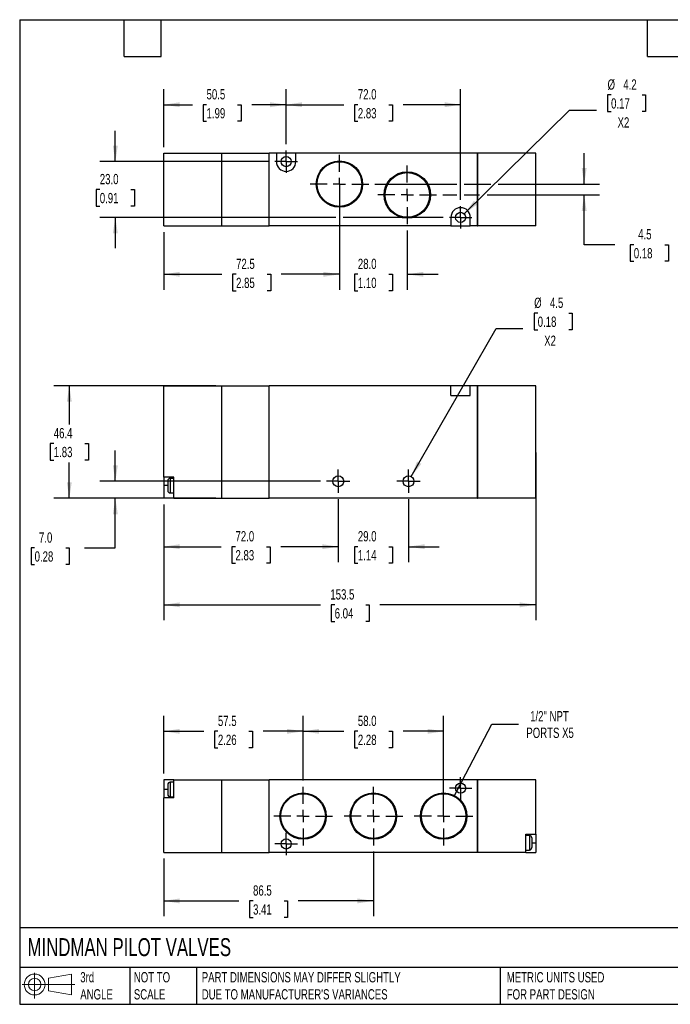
# Model space of a CAD drawing. Header units: millimetres. Extents: x 13 to 546, y 13 to 419.
# Tile 1 of 2: x 13 to 281, y 13 to 419. Entities that reach past the tile are written whole.
import ezdxf

# ---------------------------------------------------------------- set-up
doc = ezdxf.new("R2010")
doc.units = ezdxf.units.MM
doc.header["$LTSCALE"] = 2
doc.linetypes.add('SLD-Center', pattern=[19.05, 15.24, -1.27, 1.27, -1.27])
doc.linetypes.add('SLD-Solid', pattern=[0])
doc.layers.add('CENTER', color=40, linetype='SLD-Center')
doc.layers.add('SLD-DEFPOINTS', color=7, linetype='Continuous')
doc.layers.add('DIMENSIONS', color=140, linetype='SLD-Solid', lineweight=25)
doc.layers.add('TEXT', color=140, linetype='SLD-Solid', lineweight=25)
doc.styles.add('SLDTEXTSTYLE0', font='TXT', dxfattribs={"width": 0.7})
doc.dimstyles.new('SLDDIMSTYLE0', dxfattribs={"dimtxt": 4.316016, "dimasz": 6.604, "dimexe": 0, "dimexo": 0.0625, "dimgap": 1.079004, "dimtad": 0, "dimtih": 1, "dimtoh": 1, "dimdec": 1, "dimrnd": 1e-09, "dimzin": 4, "dimdsep": 46, "dimtxsty": 'SLDTEXTSTYLE0', "dimsah": 1, "dimcen": 0.09, "dimadec": 0, "dimazin": 1, "dimtfac": 1, "dimtdec": 1, "dimtmove": 0, "dimatfit": 0, "dimfxl": 0, "dimfrac": 2, "dimtolj": 1, "dimtzin": 12, "dimarcsym": 0})
doc.dimstyles.new('SLDDIMSTYLE1', dxfattribs={"dimtxt": 4.316016, "dimasz": 6.604, "dimexe": 0, "dimexo": 0.0625, "dimgap": 1.079004, "dimtad": 0, "dimtih": 1, "dimtoh": 1, "dimdec": 1, "dimrnd": 1e-09, "dimzin": 12, "dimdsep": 46, "dimtxsty": 'SLDTEXTSTYLE0', "dimsah": 1, "dimcen": 0.09, "dimadec": 0, "dimazin": 3, "dimtfac": 1, "dimtdec": 1, "dimtofl": 0, "dimtmove": 0, "dimatfit": 3, "dimfxl": 0, "dimfrac": 2, "dimtolj": 1, "dimtzin": 12, "dimarcsym": 0})
doc.dimstyles.new('SLDDIMSTYLE2', dxfattribs={"dimtxt": 4.316016, "dimasz": 6.604, "dimexe": 0, "dimexo": 0.0625, "dimgap": 1.079004, "dimtad": 0, "dimtih": 1, "dimtoh": 1, "dimdec": 1, "dimrnd": 1e-09, "dimzin": 4, "dimdsep": 46, "dimtxsty": 'SLDTEXTSTYLE0', "dimsah": 1, "dimcen": 0.09, "dimadec": 0, "dimazin": 1, "dimtfac": 1, "dimtdec": 1, "dimtofl": 0, "dimtmove": 0, "dimatfit": 3, "dimfxl": 0, "dimfrac": 2, "dimtolj": 1, "dimtzin": 12, "dimarcsym": 0})
doc.dimstyles.new('SLDDIMSTYLE3', dxfattribs={"dimtxt": 4.316016, "dimasz": 6.604, "dimexe": 0, "dimexo": 0.0625, "dimgap": 1.079004, "dimtad": 0, "dimtih": 1, "dimtoh": 1, "dimdec": 1, "dimrnd": 1e-09, "dimzin": 12, "dimdsep": 46, "dimtxsty": 'SLDTEXTSTYLE0', "dimsah": 1, "dimcen": 0, "dimadec": 0, "dimazin": 3, "dimtfac": 1, "dimtdec": 1, "dimtofl": 0, "dimtmove": 0, "dimatfit": 3, "dimfxl": 0, "dimfrac": 2, "dimtolj": 1, "dimtzin": 12, "dimarcsym": 0})
doc.dimstyles.new('SLDDIMSTYLE4', dxfattribs={"dimtxt": 4.316016, "dimasz": 6.604, "dimexe": 0, "dimexo": 0.0625, "dimgap": 1.079004, "dimtad": 0, "dimtih": 1, "dimtoh": 1, "dimdec": 1, "dimrnd": 1e-09, "dimzin": 12, "dimdsep": 46, "dimtxsty": 'SLDTEXTSTYLE0', "dimsah": 1, "dimcen": 0, "dimadec": 0, "dimazin": 3, "dimtfac": 1, "dimtdec": 1, "dimtofl": 0, "dimtmove": 0, "dimatfit": 3, "dimfxl": 0, "dimfrac": 2, "dimtolj": 1, "dimtzin": 12, "dimarcsym": 0})
doc.dimstyles.new('SLDDIMSTYLE5', dxfattribs={"dimtxt": 4.316016, "dimasz": 6.604, "dimexe": 0, "dimexo": 0.0625, "dimgap": 1.079004, "dimtad": 0, "dimtih": 1, "dimtoh": 1, "dimdec": 1, "dimrnd": 1e-09, "dimzin": 12, "dimdsep": 46, "dimtxsty": 'SLDTEXTSTYLE0', "dimsah": 1, "dimcen": 0.09, "dimadec": 0, "dimazin": 3, "dimtfac": 1, "dimtdec": 1, "dimtmove": 0, "dimatfit": 0, "dimfxl": 0, "dimfrac": 2, "dimtolj": 1, "dimtzin": 12, "dimarcsym": 0})

# ---------------------------------------------------------------- blocks, each defined once
blk = doc.blocks.new('Block11')
at = {"color": 7, "linetype": 'SLD-Solid', "lineweight": 18}
for p, q in [((5.18, 10.62), (5.18, 0)), ((10.96, 8.33), (20.35, 10.06)), ((10.96, 3.19), (10.96, 8.33)), ((20.35, 10.06), (20.35, 1.46)), ((0, 5.76), (21.75, 5.76)), ((10.96, 3.19), (20.35, 1.46))]:
    blk.add_line(p, q, dxfattribs=at)
for radius in [4.3, 2.57]:
    blk.add_circle((5.18, 5.76), radius, dxfattribs=at)
blk = doc.blocks.new('Block12')
at = {"layer": 'SLD-DEFPOINTS'}
blk.add_blockref('Block11', (0, 0), dxfattribs=at)
blk = doc.blocks.new('_D')
at = {"layer": 'DIMENSIONS'}
for p, q in [((52.17, 228.59), (52.17, 241.29)), ((136.84, 228.59), (45.82, 228.59)), ((93.63, 221.59), (45.82, 221.59)), ((52.17, 201.06), (52.17, 221.59)), ((18.86, 201.06), (17.41, 201.06)), ((17.41, 201.06), (17.41, 194.2)), ((31.69, 201.06), (33.14, 201.06)), ((33.14, 201.06), (33.14, 194.2)), ((39.47, 201.06), (52.17, 201.06)), ((17.41, 194.2), (18.86, 194.2)), ((33.14, 194.2), (31.69, 194.2))]:
    blk.add_line(p, q, dxfattribs=at)
for points in [[(52.17, 228.59), (53.19, 235.19), (51.15, 235.19)], [(52.17, 221.59), (51.15, 214.98), (53.19, 214.98)]]:
    blk.add_solid(points, dxfattribs=at)
at = {"layer": 'DIMENSIONS', "char_height": 4.233, "attachment_point": 1, "style": 'SLDTEXTSTYLE0'}
for s, insert in [('7.0', (20.66, 207.48)), ('0.28', (18.86, 199.66))]:
    blk.add_mtext(s, dxfattribs=dict(at, insert=insert))
blk = doc.blocks.new('_D_1')
at = {"layer": 'DIMENSIONS'}
for p, q in [((93.63, 267.99), (26.83, 267.99)), ((33.18, 267.99), (33.18, 252)), ((26.76, 244.17), (25.31, 244.17)), ((25.31, 244.17), (25.31, 237.31)), ((39.59, 244.17), (41.04, 244.17)), ((41.04, 244.17), (41.04, 237.31)), ((25.31, 237.31), (26.76, 237.31)), ((33.18, 221.59), (33.18, 236.34)), ((41.04, 237.31), (39.59, 237.31)), ((93.63, 221.59), (26.83, 221.59))]:
    blk.add_line(p, q, dxfattribs=at)
for points in [[(33.18, 267.99), (32.16, 261.38), (34.19, 261.38)], [(33.18, 221.59), (34.19, 228.19), (32.16, 228.19)]]:
    blk.add_solid(points, dxfattribs=at)
at = {"layer": 'DIMENSIONS', "char_height": 4.233, "attachment_point": 1, "style": 'SLDTEXTSTYLE0'}
for s, insert in [('46.4', (26.76, 250.59)), ('1.83', (26.76, 242.77))]:
    blk.add_mtext(s, dxfattribs=dict(at, insert=insert))
blk = doc.blocks.new('_D_2')
at = {"layer": 'DIMENSIONS'}
for p, q in [((144.17, 221.26), (144.17, 195.24)), ((72.17, 219.05), (72.17, 195.24)), ((72.17, 201.59), (95.91, 201.59)), ((101.76, 201.59), (100.31, 201.59)), ((100.31, 201.59), (100.31, 194.73)), ((114.58, 201.59), (116.03, 201.59)), ((116.03, 201.59), (116.03, 194.73)), ((144.17, 201.59), (120.43, 201.59)), ((100.31, 194.73), (101.76, 194.73)), ((116.03, 194.73), (114.58, 194.73))]:
    blk.add_line(p, q, dxfattribs=at)
for points in [[(72.17, 201.59), (78.77, 200.57), (78.77, 202.6)], [(144.17, 201.59), (137.57, 202.6), (137.57, 200.57)]]:
    blk.add_solid(points, dxfattribs=at)
at = {"layer": 'DIMENSIONS', "char_height": 4.233, "attachment_point": 1, "style": 'SLDTEXTSTYLE0'}
for s, insert in [('72.0', (101.76, 208.01)), ('2.83', (101.76, 200.18))]:
    blk.add_mtext(s, dxfattribs=dict(at, insert=insert))
blk = doc.blocks.new('_D_3')
at = {"layer": 'DIMENSIONS'}
for p, q in [((144.17, 221.26), (144.17, 195.24)), ((173.17, 221.26), (173.17, 195.24)), ((144.17, 201.59), (131.47, 201.59)), ((152.26, 201.59), (150.81, 201.59)), ((150.81, 201.59), (150.81, 194.73)), ((165.08, 201.59), (166.53, 201.59)), ((166.53, 201.59), (166.53, 194.73)), ((173.17, 201.59), (185.87, 201.59)), ((150.81, 194.73), (152.26, 194.73)), ((166.53, 194.73), (165.08, 194.73))]:
    blk.add_line(p, q, dxfattribs=at)
for points in [[(144.17, 201.59), (137.57, 202.6), (137.57, 200.57)], [(173.17, 201.59), (179.77, 200.57), (179.77, 202.6)]]:
    blk.add_solid(points, dxfattribs=at)
at = {"layer": 'DIMENSIONS', "char_height": 4.233, "attachment_point": 1, "style": 'SLDTEXTSTYLE0'}
for s, insert in [('29.0', (152.26, 208.01)), ('1.14', (152.26, 200.18))]:
    blk.add_mtext(s, dxfattribs=dict(at, insert=insert))
blk = doc.blocks.new('_D_4')
at = {"layer": 'DIMENSIONS'}
for p, q in [((226.49, 297.95), (225.04, 297.95)), ((225.04, 297.95), (225.04, 291.09)), ((239.31, 297.95), (240.76, 297.95)), ((240.76, 297.95), (240.76, 291.09)), ((174.29, 230.54), (209.3, 291.68)), ((209.3, 291.68), (220.41, 291.68)), ((225.04, 291.09), (226.49, 291.09)), ((240.76, 291.09), (239.31, 291.09))]:
    blk.add_line(p, q, dxfattribs=at)
blk.add_solid([(174.29, 230.54), (178.45, 235.77), (176.69, 236.77)], dxfattribs=at)
at = {"layer": 'DIMENSIONS', "char_height": 4.233, "attachment_point": 1, "style": 'SLDTEXTSTYLE0'}
for s, insert in [('%%c', (225.02, 304.37)), ('4.5', (231.54, 304.37)), ('0.18', (226.49, 296.55)), ('X2', (229.17, 288.72))]:
    blk.add_mtext(s, dxfattribs=dict(at, insert=insert))
blk = doc.blocks.new('_D_5')
at = {"layer": 'DIMENSIONS'}
for p, q in [((225.67, 240.45), (225.67, 171.24)), ((72.17, 219.05), (72.17, 171.24)), ((72.17, 177.59), (136.85, 177.59)), ((142.7, 177.59), (141.25, 177.59)), ((141.25, 177.59), (141.25, 170.73)), ((155.53, 177.59), (156.98, 177.59)), ((156.98, 177.59), (156.98, 170.73)), ((225.67, 177.59), (161.38, 177.59)), ((141.25, 170.73), (142.7, 170.73)), ((156.98, 170.73), (155.53, 170.73))]:
    blk.add_line(p, q, dxfattribs=at)
for points in [[(72.17, 177.59), (78.77, 176.57), (78.77, 178.6)], [(225.67, 177.59), (219.07, 178.6), (219.07, 176.57)]]:
    blk.add_solid(points, dxfattribs=at)
at = {"layer": 'DIMENSIONS', "char_height": 4.233, "attachment_point": 1, "style": 'SLDTEXTSTYLE0'}
for s, insert in [('153.5', (140.91, 184.01)), ('6.04', (142.7, 176.18))]:
    blk.add_mtext(s, dxfattribs=dict(at, insert=insert))
blk = doc.blocks.new('SW_CENTERMARKSYMBOL_0')
at = {"layer": 'CENTER', "color": 0}
for p, q in [((0, 2.54), (0, 4.79)), ((-2.54, 0), (-4.79, 0)), ((0, 0), (-2.54, 0)), ((0, 0), (0, 2.54)), ((0, 0), (0, -2.54)), ((0, 0), (2.54, 0)), ((2.54, 0), (4.79, 0)), ((0, -2.54), (0, -4.79))]:
    blk.add_line(p, q, dxfattribs=at)
blk = doc.blocks.new('SW_CENTERMARKSYMBOL_1')
at = {"layer": 'CENTER', "color": 0}
for p, q in [((0, 2.54), (0, 4.79)), ((-2.54, 0), (-4.79, 0)), ((0, 0), (-2.54, 0)), ((0, 0), (0, 2.54)), ((0, 0), (0, -2.54)), ((0, 0), (2.54, 0)), ((2.54, 0), (4.79, 0)), ((0, -2.54), (0, -4.79))]:
    blk.add_line(p, q, dxfattribs=at)
blk = doc.blocks.new('_D_9')
at = {"layer": 'DIMENSIONS'}
for p, q in [((245.67, 351.26), (245.67, 363.96)), ((159.32, 351.26), (193.15, 351.26)), ((196.19, 351.26), (207.1, 351.26)), ((210.14, 351.26), (252.02, 351.26)), ((187.32, 346.76), (193.15, 346.76)), ((196.19, 346.76), (202.53, 346.76)), ((205.58, 346.76), (252.02, 346.76)), ((245.67, 326.23), (245.67, 346.76)), ((258.37, 326.23), (245.67, 326.23)), ((266.15, 326.23), (264.7, 326.23)), ((264.7, 326.23), (264.7, 319.37)), ((278.98, 326.23), (280.43, 326.23)), ((280.43, 326.23), (280.43, 319.37)), ((264.7, 319.37), (266.15, 319.37)), ((280.43, 319.37), (278.98, 319.37))]:
    blk.add_line(p, q, dxfattribs=at)
for points in [[(245.67, 351.26), (246.69, 357.86), (244.65, 357.86)], [(245.67, 346.76), (244.65, 340.15), (246.69, 340.15)]]:
    blk.add_solid(points, dxfattribs=at)
at = {"layer": 'DIMENSIONS', "char_height": 4.233, "attachment_point": 1, "style": 'SLDTEXTSTYLE0'}
for s, insert in [('4.5', (267.95, 332.65)), ('0.18', (266.15, 324.83))]:
    blk.add_mtext(s, dxfattribs=dict(at, insert=insert))
blk = doc.blocks.new('_D_10')
at = {"layer": 'DIMENSIONS'}
for p, q in [((144.67, 336.6), (144.67, 307.66)), ((72.17, 331.47), (72.17, 307.66)), ((72.17, 314.01), (96.16, 314.01)), ((102.01, 314.01), (100.56, 314.01)), ((100.56, 314.01), (100.56, 307.15)), ((114.83, 314.01), (116.28, 314.01)), ((116.28, 314.01), (116.28, 307.15)), ((144.67, 314.01), (120.68, 314.01)), ((100.56, 307.15), (102.01, 307.15)), ((116.28, 307.15), (114.83, 307.15))]:
    blk.add_line(p, q, dxfattribs=at)
for points in [[(72.17, 314.01), (78.77, 312.99), (78.77, 315.02)], [(144.67, 314.01), (138.07, 315.02), (138.07, 312.99)]]:
    blk.add_solid(points, dxfattribs=at)
at = {"layer": 'DIMENSIONS', "char_height": 4.233, "attachment_point": 1, "style": 'SLDTEXTSTYLE0'}
for s, insert in [('72.5', (102.01, 320.43)), ('2.85', (102.01, 312.6))]:
    blk.add_mtext(s, dxfattribs=dict(at, insert=insert))
blk = doc.blocks.new('_D_11')
at = {"layer": 'DIMENSIONS'}
for p, q in [((144.67, 348.72), (144.67, 307.66)), ((172.67, 332.1), (172.67, 307.66)), ((144.67, 314.01), (131.97, 314.01)), ((152.26, 314.01), (150.81, 314.01)), ((150.81, 314.01), (150.81, 307.15)), ((165.08, 314.01), (166.53, 314.01)), ((166.53, 314.01), (166.53, 307.15)), ((172.67, 314.01), (185.37, 314.01)), ((150.81, 307.15), (152.26, 307.15)), ((166.53, 307.15), (165.08, 307.15))]:
    blk.add_line(p, q, dxfattribs=at)
for points in [[(144.67, 314.01), (138.07, 315.02), (138.07, 312.99)], [(172.67, 314.01), (179.27, 312.99), (179.27, 315.02)]]:
    blk.add_solid(points, dxfattribs=at)
at = {"layer": 'DIMENSIONS', "char_height": 4.233, "attachment_point": 1, "style": 'SLDTEXTSTYLE0'}
for s, insert in [('28.0', (152.26, 320.43)), ('1.10', (152.26, 312.6))]:
    blk.add_mtext(s, dxfattribs=dict(at, insert=insert))
blk = doc.blocks.new('_D_12')
at = {"layer": 'DIMENSIONS'}
for p, q in [((122.67, 367.69), (122.67, 390.36)), ((194.67, 344.69), (194.67, 390.36)), ((122.67, 384.01), (146.41, 384.01)), ((152.26, 384.01), (150.81, 384.01)), ((150.81, 384.01), (150.81, 377.15)), ((165.08, 384.01), (166.53, 384.01)), ((166.53, 384.01), (166.53, 377.15)), ((194.67, 384.01), (170.93, 384.01)), ((150.81, 377.15), (152.26, 377.15)), ((166.53, 377.15), (165.08, 377.15))]:
    blk.add_line(p, q, dxfattribs=at)
for points in [[(122.67, 384.01), (129.27, 382.99), (129.27, 385.02)], [(194.67, 384.01), (188.07, 385.02), (188.07, 382.99)]]:
    blk.add_solid(points, dxfattribs=at)
at = {"layer": 'DIMENSIONS', "char_height": 4.233, "attachment_point": 1, "style": 'SLDTEXTSTYLE0'}
for s, insert in [('72.0', (152.26, 390.43)), ('2.83', (152.26, 382.6))]:
    blk.add_mtext(s, dxfattribs=dict(at, insert=insert))
blk = doc.blocks.new('_D_13')
at = {"layer": 'DIMENSIONS'}
for p, q in [((72.17, 366.55), (72.17, 390.36)), ((122.67, 367.69), (122.67, 390.36)), ((72.17, 384.01), (83.97, 384.01)), ((89.82, 384.01), (88.37, 384.01)), ((88.37, 384.01), (88.37, 377.15)), ((102.65, 384.01), (104.1, 384.01)), ((104.1, 384.01), (104.1, 377.15)), ((122.67, 384.01), (108.5, 384.01)), ((88.37, 377.15), (89.82, 377.15)), ((104.1, 377.15), (102.65, 377.15))]:
    blk.add_line(p, q, dxfattribs=at)
for points in [[(72.17, 384.01), (78.77, 382.99), (78.77, 385.02)], [(122.67, 384.01), (116.07, 385.02), (116.07, 382.99)]]:
    blk.add_solid(points, dxfattribs=at)
at = {"layer": 'DIMENSIONS', "char_height": 4.233, "attachment_point": 1, "style": 'SLDTEXTSTYLE0'}
for s, insert in [('50.5', (89.82, 390.43)), ('1.99', (89.82, 382.6))]:
    blk.add_mtext(s, dxfattribs=dict(at, insert=insert))
blk = doc.blocks.new('_D_14')
at = {"layer": 'DIMENSIONS'}
for p, q in [((256.77, 388.04), (255.32, 388.04)), ((255.32, 388.04), (255.32, 381.18)), ((269.59, 388.04), (271.04, 388.04)), ((271.04, 388.04), (271.04, 381.18)), ((196.17, 338.98), (239.58, 381.78)), ((239.58, 381.78), (250.7, 381.78)), ((255.32, 381.18), (256.77, 381.18)), ((271.04, 381.18), (269.59, 381.18))]:
    blk.add_line(p, q, dxfattribs=at)
blk.add_solid([(196.17, 338.98), (201.58, 342.89), (200.16, 344.34)], dxfattribs=at)
at = {"layer": 'DIMENSIONS', "char_height": 4.233, "attachment_point": 1, "style": 'SLDTEXTSTYLE0'}
for s, insert in [('%%c', (255.31, 394.47)), ('4.2', (261.82, 394.47)), ('0.17', (256.77, 386.64)), ('X2', (259.45, 378.82))]:
    blk.add_mtext(s, dxfattribs=dict(at, insert=insert))
blk = doc.blocks.new('_D_15')
at = {"layer": 'DIMENSIONS'}
for p, q in [((52.17, 360.51), (52.17, 373.21)), ((115.49, 360.51), (45.82, 360.51)), ((45.76, 349.01), (44.31, 349.01)), ((44.31, 349.01), (44.31, 342.15)), ((58.58, 349.01), (60.03, 349.01)), ((60.03, 349.01), (60.03, 342.15)), ((44.31, 342.15), (45.76, 342.15)), ((60.03, 342.15), (58.58, 342.15)), ((143.15, 337.51), (45.82, 337.51)), ((52.17, 337.51), (52.17, 324.81)), ((187.49, 337.51), (146.19, 337.51))]:
    blk.add_line(p, q, dxfattribs=at)
for points in [[(52.17, 360.51), (53.19, 367.11), (51.15, 367.11)], [(52.17, 337.51), (51.15, 330.9), (53.19, 330.9)]]:
    blk.add_solid(points, dxfattribs=at)
at = {"layer": 'DIMENSIONS', "char_height": 4.233, "attachment_point": 1, "style": 'SLDTEXTSTYLE0'}
for s, insert in [('23.0', (45.76, 355.43)), ('0.91', (45.76, 347.6))]:
    blk.add_mtext(s, dxfattribs=dict(at, insert=insert))
blk = doc.blocks.new('SW_CENTERMARKSYMBOL_5')
at = {"layer": 'CENTER', "color": 0}
for p, q in [((0, 5.08), (0, 12.11)), ((-5.08, 0), (-12.11, 0)), ((0, 0), (-2.54, 0)), ((0, 0), (0, 2.54)), ((0, 0), (0, -2.54)), ((0, 0), (2.54, 0)), ((5.08, 0), (12.11, 0)), ((0, -5.08), (0, -12.11))]:
    blk.add_line(p, q, dxfattribs=at)
blk = doc.blocks.new('SW_CENTERMARKSYMBOL_6')
at = {"layer": 'CENTER', "color": 0}
for p, q in [((0, 5.08), (0, 12.11)), ((-5.08, 0), (-12.11, 0)), ((0, 0), (-2.54, 0)), ((0, 0), (0, 2.54)), ((0, 0), (0, -2.54)), ((0, 0), (2.54, 0)), ((5.08, 0), (12.11, 0)), ((0, -5.08), (0, -12.11))]:
    blk.add_line(p, q, dxfattribs=at)
blk = doc.blocks.new('SW_CENTERMARKSYMBOL_7')
at = {"layer": 'CENTER', "color": 0}
for p, q in [((0, 2.54), (0, 4.64)), ((-2.54, 0), (-4.64, 0)), ((0, 0), (-2.54, 0)), ((0, 0), (0, 2.54)), ((0, 0), (0, -2.54)), ((0, 0), (2.54, 0)), ((2.54, 0), (4.64, 0)), ((0, -2.54), (0, -4.64))]:
    blk.add_line(p, q, dxfattribs=at)
blk = doc.blocks.new('SW_CENTERMARKSYMBOL_8')
at = {"layer": 'CENTER', "color": 0}
for p, q in [((0, 2.54), (0, 4.64)), ((-2.54, 0), (-4.64, 0)), ((0, 0), (-2.54, 0)), ((0, 0), (0, 2.54)), ((0, 0), (0, -2.54)), ((0, 0), (2.54, 0)), ((2.54, 0), (4.64, 0)), ((0, -2.54), (0, -4.64))]:
    blk.add_line(p, q, dxfattribs=at)
blk = doc.blocks.new('_D_16')
at = {"layer": 'DIMENSIONS'}
for p, q in [((129.67, 105.03), (129.67, 131.73)), ((187.67, 92.92), (187.67, 131.73)), ((129.67, 125.38), (146.41, 125.38)), ((152.26, 125.38), (150.81, 125.38)), ((150.81, 125.38), (150.81, 118.52)), ((165.08, 125.38), (166.53, 125.38)), ((166.53, 125.38), (166.53, 118.52)), ((187.67, 125.38), (170.93, 125.38)), ((150.81, 118.52), (152.26, 118.52)), ((166.53, 118.52), (165.08, 118.52))]:
    blk.add_line(p, q, dxfattribs=at)
for points in [[(129.67, 125.38), (136.27, 124.36), (136.27, 126.4)], [(187.67, 125.38), (181.07, 126.4), (181.07, 124.36)]]:
    blk.add_solid(points, dxfattribs=at)
at = {"layer": 'DIMENSIONS', "char_height": 4.233, "attachment_point": 1, "style": 'SLDTEXTSTYLE0'}
for s, insert in [('58.0', (152.26, 131.8)), ('2.28', (152.26, 123.98))]:
    blk.add_mtext(s, dxfattribs=dict(at, insert=insert))
blk = doc.blocks.new('_D_17')
at = {"layer": 'DIMENSIONS'}
for p, q in [((72.17, 107.92), (72.17, 131.73)), ((129.67, 105.03), (129.67, 131.73)), ((72.17, 125.38), (88.66, 125.38)), ((94.51, 125.38), (93.06, 125.38)), ((93.06, 125.38), (93.06, 118.52)), ((107.33, 125.38), (108.78, 125.38)), ((108.78, 125.38), (108.78, 118.52)), ((129.67, 125.38), (113.18, 125.38)), ((93.06, 118.52), (94.51, 118.52)), ((108.78, 118.52), (107.33, 118.52))]:
    blk.add_line(p, q, dxfattribs=at)
for points in [[(72.17, 125.38), (78.77, 124.36), (78.77, 126.4)], [(129.67, 125.38), (123.07, 126.4), (123.07, 124.36)]]:
    blk.add_solid(points, dxfattribs=at)
at = {"layer": 'DIMENSIONS', "char_height": 4.233, "attachment_point": 1, "style": 'SLDTEXTSTYLE0'}
for s, insert in [('57.5', (94.51, 131.8)), ('2.26', (94.51, 123.98))]:
    blk.add_mtext(s, dxfattribs=dict(at, insert=insert))
blk = doc.blocks.new('_D_18')
at = {"layer": 'DIMENSIONS'}
for p, q in [((158.67, 75.73), (158.67, 49.03)), ((72.17, 72.84), (72.17, 49.03)), ((72.17, 55.38), (103.16, 55.38)), ((109.01, 55.38), (107.56, 55.38)), ((107.56, 55.38), (107.56, 48.52)), ((121.83, 55.38), (123.28, 55.38)), ((123.28, 55.38), (123.28, 48.52)), ((158.67, 55.38), (127.68, 55.38)), ((107.56, 48.52), (109.01, 48.52)), ((123.28, 48.52), (121.83, 48.52))]:
    blk.add_line(p, q, dxfattribs=at)
for points in [[(72.17, 55.38), (78.77, 54.36), (78.77, 56.4)], [(158.67, 55.38), (152.07, 56.4), (152.07, 54.36)]]:
    blk.add_solid(points, dxfattribs=at)
at = {"layer": 'DIMENSIONS', "char_height": 4.233, "attachment_point": 1, "style": 'SLDTEXTSTYLE0'}
for s, insert in [('86.5', (109.01, 61.8)), ('3.41', (109.01, 53.98))]:
    blk.add_mtext(s, dxfattribs=dict(at, insert=insert))
blk = doc.blocks.new('_D_19')
at = {"layer": 'DIMENSIONS'}
for p, q in [((192.11, 98.86), (207.51, 128.28)), ((207.51, 128.28), (218.62, 128.28))]:
    blk.add_line(p, q, dxfattribs=at)
blk.add_solid([(192.11, 98.86), (196.07, 104.24), (194.27, 105.18)], dxfattribs=at)
at = {"layer": 'DIMENSIONS', "char_height": 4.233, "attachment_point": 1, "style": 'SLDTEXTSTYLE0'}
for s, insert in [('1/2" NPT', (223.36, 133.74)), ('PORTS X5', (221.8, 126.88))]:
    blk.add_mtext(s, dxfattribs=dict(at, insert=insert))
blk = doc.blocks.new('SW_CENTERMARKSYMBOL_9')
at = {"layer": 'CENTER', "color": 0}
for p, q in [((0, 5.08), (0, 12.11)), ((-5.08, 0), (-12.11, 0)), ((0, 0), (-2.54, 0)), ((0, 0), (0, 2.54)), ((0, 0), (0, -2.54)), ((0, 0), (2.54, 0)), ((5.08, 0), (12.11, 0)), ((0, -5.08), (0, -12.11))]:
    blk.add_line(p, q, dxfattribs=at)
blk = doc.blocks.new('SW_CENTERMARKSYMBOL_10')
at = {"layer": 'CENTER', "color": 0}
for p, q in [((0, 5.08), (0, 12.11)), ((-5.08, 0), (-12.11, 0)), ((0, 0), (-2.54, 0)), ((0, 0), (0, 2.54)), ((0, 0), (0, -2.54)), ((0, 0), (2.54, 0)), ((5.08, 0), (12.11, 0)), ((0, -5.08), (0, -12.11))]:
    blk.add_line(p, q, dxfattribs=at)
blk = doc.blocks.new('SW_CENTERMARKSYMBOL_11')
at = {"layer": 'CENTER', "color": 0}
for p, q in [((0, 5.08), (0, 12.11)), ((-5.08, 0), (-12.11, 0)), ((0, 0), (-2.54, 0)), ((0, 0), (0, 2.54)), ((0, 0), (0, -2.54)), ((0, 0), (2.54, 0)), ((5.08, 0), (12.11, 0)), ((0, -5.08), (0, -12.11))]:
    blk.add_line(p, q, dxfattribs=at)
blk = doc.blocks.new('SW_CENTERMARKSYMBOL_12')
at = {"layer": 'CENTER', "color": 0}
for p, q in [((0, 2.54), (0, 4.64)), ((-2.54, 0), (-4.64, 0)), ((0, 0), (-2.54, 0)), ((0, 0), (0, 2.54)), ((0, 0), (0, -2.54)), ((0, 0), (2.54, 0)), ((2.54, 0), (4.64, 0)), ((0, -2.54), (0, -4.64))]:
    blk.add_line(p, q, dxfattribs=at)
blk = doc.blocks.new('SW_CENTERMARKSYMBOL_13')
at = {"layer": 'CENTER', "color": 0}
for p, q in [((0, 2.54), (0, 4.64)), ((-2.54, 0), (-4.64, 0)), ((0, 0), (-2.54, 0)), ((0, 0), (0, 2.54)), ((0, 0), (0, -2.54)), ((0, 0), (2.54, 0)), ((2.54, 0), (4.64, 0)), ((0, -2.54), (0, -4.64))]:
    blk.add_line(p, q, dxfattribs=at)

msp = doc.modelspace()

# ---------------------------------------------------------------- linework, layer by layer
for p, q in [((72.17, 364.01), (96.07, 364.01)), ((72.17, 334.01), (72.17, 364.01)), ((96.07, 334.01), (96.07, 364.01)), ((96.07, 363.51), (96.17, 363.51)), ((96.17, 334.01), (96.17, 364.01)), ((96.17, 364.01), (115.67, 364.01)), ((115.67, 334.01), (115.67, 364.01)), ((115.72, 363.96), (115.67, 363.96)), ((118.67, 364.01), (115.72, 364.01)), ((115.72, 334.01), (115.72, 364.01)), ((118.67, 364.01), (118.67, 360.51)), ((126.67, 364.01), (118.67, 364.01)), ((201.62, 364.01), (126.67, 364.01)), ((126.67, 360.51), (126.67, 364.01)), ((201.62, 334.01), (201.62, 364.01)), ((201.62, 363.96), (201.72, 363.96)), ((201.72, 334.01), (201.72, 364.01)), ((225.67, 364.01), (201.72, 364.01)), ((225.67, 334.01), (225.67, 364.01)), ((190.67, 337.51), (190.67, 334.01)), ((198.67, 334.01), (198.67, 337.51)), ((72.17, 334.01), (96.07, 334.01)), ((96.07, 334.51), (96.17, 334.51)), ((96.17, 334.01), (115.67, 334.01)), ((115.72, 334.06), (115.67, 334.06)), ((190.67, 334.01), (115.72, 334.01)), ((190.67, 334.01), (198.67, 334.01)), ((201.62, 334.01), (198.67, 334.01)), ((201.62, 334.06), (201.72, 334.06)), ((225.67, 334.01), (201.72, 334.01)), ((72.17, 230.29), (72.17, 267.99)), ((72.17, 267.99), (96.07, 267.99)), ((96.07, 221.59), (96.07, 267.99)), ((96.07, 267.49), (96.17, 267.49)), ((96.17, 267.99), (115.67, 267.99)), ((96.17, 221.59), (96.17, 267.99)), ((115.67, 221.59), (115.67, 267.99)), ((115.72, 267.94), (115.67, 267.94)), ((115.72, 221.59), (115.72, 267.99)), ((190.67, 267.99), (115.72, 267.99)), ((190.67, 263.99), (190.67, 267.99)), ((198.67, 267.99), (190.67, 267.99)), ((198.67, 263.99), (198.67, 267.99)), ((201.62, 267.99), (198.67, 267.99)), ((201.62, 221.59), (201.62, 267.99)), ((201.62, 267.94), (201.72, 267.94)), ((201.72, 221.59), (201.72, 267.99)), ((225.67, 267.99), (201.72, 267.99)), ((225.67, 221.59), (225.67, 267.99)), ((190.67, 263.99), (198.67, 263.99)), ((76.27, 230.29), (72.17, 230.29)), ((72.17, 230.29), (72.17, 226.79)), ((73.77, 228.79), (73.77, 224.79)), ((76.27, 229.79), (74.77, 229.79)), ((74.77, 229.79), (74.77, 223.79)), ((76.27, 221.59), (76.27, 230.29)), ((72.17, 226.79), (72.17, 221.59)), ((73.77, 226.79), (72.17, 226.79)), ((74.77, 223.79), (76.27, 223.79)), ((76.27, 221.59), (72.17, 221.59)), ((76.27, 221.59), (96.07, 221.59)), ((96.07, 222.09), (96.17, 222.09)), ((96.17, 221.59), (115.67, 221.59)), ((115.72, 221.64), (115.67, 221.64)), ((201.62, 221.59), (115.72, 221.59)), ((201.62, 221.64), (201.72, 221.64)), ((225.67, 221.59), (201.72, 221.59)), ((76.27, 105.38), (72.17, 105.38)), ((72.17, 105.38), (72.17, 101.38)), ((73.77, 103.38), (73.77, 99.38)), ((76.27, 104.38), (74.77, 104.38)), ((74.77, 104.38), (74.77, 98.38)), ((76.27, 105.38), (96.07, 105.38)), ((76.27, 97.88), (76.27, 105.38)), ((96.07, 75.38), (96.07, 105.38)), ((96.07, 104.88), (96.17, 104.88)), ((96.17, 105.38), (115.67, 105.38)), ((96.17, 75.38), (96.17, 105.38)), ((115.67, 75.38), (115.67, 105.38)), ((115.72, 105.33), (115.67, 105.33)), ((201.62, 105.38), (115.72, 105.38)), ((115.72, 75.38), (115.72, 105.38)), ((201.62, 75.38), (201.62, 105.38)), ((201.62, 105.33), (201.72, 105.33)), ((201.72, 75.38), (201.72, 105.38)), ((225.67, 105.38), (201.72, 105.38)), ((225.67, 82.88), (225.67, 105.38)), ((72.17, 101.38), (72.17, 97.88)), ((73.77, 101.38), (72.17, 101.38)), ((72.17, 75.38), (72.17, 97.88)), ((76.27, 97.88), (72.17, 97.88)), ((74.77, 98.38), (76.27, 98.38)), ((221.57, 82.88), (225.67, 82.88)), ((221.57, 75.38), (221.57, 82.88)), ((223.07, 82.38), (221.57, 82.38)), ((223.07, 82.38), (223.07, 76.38)), ((224.07, 81.38), (224.07, 77.38)), ((225.67, 82.88), (225.67, 79.38)), ((224.07, 79.38), (225.67, 79.38)), ((225.67, 79.38), (225.67, 75.38)), ((72.17, 75.38), (96.07, 75.38)), ((96.07, 75.88), (96.17, 75.88)), ((96.17, 75.38), (115.67, 75.38)), ((115.72, 75.43), (115.67, 75.43)), ((201.62, 75.38), (115.72, 75.38)), ((201.62, 75.43), (201.72, 75.43)), ((221.57, 75.38), (201.72, 75.38)), ((221.57, 76.38), (223.07, 76.38)), ((221.57, 75.38), (225.67, 75.38))]:
    msp.add_line(p, q)
for centre, radius in [((122.67, 360.51), 2.1), ((144.67, 351.26), 9.57), ((144.67, 351.26), 9.2), ((172.67, 346.76), 9.57), ((172.67, 346.76), 9.2), ((194.67, 337.51), 2.1), ((144.17, 228.59), 2.25), ((173.17, 228.59), 2.25), ((194.67, 101.88), 2.1), ((129.67, 90.38), 9.57), ((129.67, 90.38), 9.2), ((158.67, 90.38), 9.57), ((158.67, 90.38), 9.2), ((187.67, 90.38), 9.57), ((187.67, 90.38), 9.2), ((122.67, 78.88), 2.1)]:
    msp.add_circle(centre, radius)
for centre, radius, start, end in [((122.67, 360.51), 4, 180, 0), ((194.67, 337.51), 4, 0, 180), ((74.77, 228.79), 1, 90, 180), ((74.77, 224.79), 1, 180, 270), ((74.77, 103.38), 1, 90, 180), ((74.77, 99.38), 1, 180, 270), ((223.07, 81.38), 1, 0, 90), ((223.07, 77.38), 1, 270, 0)]:
    msp.add_arc(centre, radius, start, end)
at = {"layer": 'TEXT'}
for p, q in [((12.7, 419.1), (546.1, 419.1)), ((12.7, 419.1), (12.7, 12.7)), ((55.88, 403.86), (55.88, 419.1)), ((71.12, 403.86), (71.12, 419.1)), ((271.78, 403.86), (271.78, 419.1)), ((55.88, 403.86), (71.12, 403.86)), ((271.78, 403.86), (287.02, 403.86)), ((546.1, 44.25), (12.7, 44.25)), ((546.1, 27.94), (12.7, 27.94)), ((58.09, 27.94), (58.09, 12.7)), ((85.67, 27.94), (85.67, 12.7)), ((210.97, 27.94), (210.97, 12.7)), ((12.7, 12.7), (546.1, 12.7))]:
    msp.add_line(p, q, dxfattribs=at)

# ---------------------------------------------------------------- block references
at = {"layer": 'CENTER'}
for name, p in [('SW_CENTERMARKSYMBOL_8', (122.67, 360.51)), ('SW_CENTERMARKSYMBOL_5', (144.67, 351.26)), ('SW_CENTERMARKSYMBOL_6', (172.67, 346.76)), ('SW_CENTERMARKSYMBOL_7', (194.67, 337.51)), ('SW_CENTERMARKSYMBOL_1', (144.17, 228.59)), ('SW_CENTERMARKSYMBOL_0', (173.17, 228.59)), ('SW_CENTERMARKSYMBOL_12', (194.67, 101.88)), ('SW_CENTERMARKSYMBOL_11', (129.67, 90.38)), ('SW_CENTERMARKSYMBOL_10', (158.67, 90.38)), ('SW_CENTERMARKSYMBOL_9', (187.67, 90.38)), ('SW_CENTERMARKSYMBOL_13', (122.67, 78.88))]:
    msp.add_blockref(name, p, dxfattribs=at)
at = {"layer": 'SLD-DEFPOINTS'}
msp.add_blockref('Block12', (13.68, 15.11), dxfattribs=at)

# ---------------------------------------------------------------- texts
at = {"layer": 'TEXT', "attachment_point": 1, "style": 'SLDTEXTSTYLE0'}
for s, insert, char_height in [('MINDMAN PILOT VALVES', (15.93, 40), 7.4083), ('3rd^JANGLE', (37.7, 25.99), 4.233), ('NOT TO^JSCALE', (59.81, 25.99), 4.2333), ("PART DIMENSIONS MAY DIFFER SLIGHTLY ^JDUE TO MANUFACTURER'S VARIANCES", (87.83, 25.99), 4.2333), ('METRIC UNITS USED ^JFOR PART DESIGN', (213.71, 25.99), 4.2333)]:
    msp.add_mtext(s, dxfattribs=dict(at, insert=insert, char_height=char_height))

# ---------------------------------------------------------------- dimensions: what is measured, and where the dimension line sits
at = {"layer": 'DIMENSIONS'}
for p1, p2, picture, middle in [((193.18, 336.03), (196.17, 338.98), '_D_14', (263.18, 384.01)), ((172.05, 226.63), (174.29, 230.54), '_D_4', (232.9, 293.91))]:
    dim = msp.add_diameter_dim_2p(p1=p1, p2=p2, text='<>\\PX2', dimstyle='SLDDIMSTYLE3', dxfattribs=at)
    dim.commit()
    dim.dimension.update_dxf_attribs({"geometry": picture, "text_midpoint": middle, "dimtype": 163})
for base, p1, p2, dimstyle, picture, middle in [((72.17, 384.01), (122.67, 365.15), (72.17, 364.01), 'SLDDIMSTYLE1', '_D_13', (96.23, 384.01)), ((194.67, 384.01), (122.67, 365.15), (194.67, 342.15), 'SLDDIMSTYLE2', '_D_12', (158.67, 384.01)), ((172.67, 314.01), (144.67, 351.26), (172.67, 334.64), 'SLDDIMSTYLE0', '_D_11', (158.67, 314.01)), ((144.67, 314.01), (72.17, 334.01), (144.67, 339.14), 'SLDDIMSTYLE1', '_D_10', (108.42, 314.01)), ((173.17, 201.59), (144.17, 223.8), (173.17, 223.8), 'SLDDIMSTYLE0', '_D_3', (158.67, 201.59))]:
    dim = msp.add_linear_dim(base=base, p1=p1, p2=p2, dimstyle=dimstyle, dxfattribs=at)
    dim.commit()
    dim.dimension.update_dxf_attribs({"geometry": picture, "text_midpoint": middle, "dimtype": 160})
for base, p1, p2, angle, dimstyle, picture, middle in [((52.17, 337.51), (118.03, 360.51), (190.03, 337.51), 90, 'SLDDIMSTYLE0', '_D_15', (52.17, 349.01)), ((245.67, 346.76), (156.78, 351.26), (184.78, 346.76), 90, 'SLDDIMSTYLE5', '_D_9', (245.67, 326.23)), ((33.18, 267.99), (96.17, 221.59), (96.17, 267.99), 90, 'SLDDIMSTYLE1', '_D_1', (33.18, 244.17)), ((52.17, 228.59), (96.17, 221.59), (139.38, 228.59), 90, 'SLDDIMSTYLE0', '_D', (52.17, 201.06)), ((225.67, 177.59), (72.17, 221.59), (225.67, 242.99), 0, 'SLDDIMSTYLE1', '_D_5', (149.11, 177.59)), ((144.17, 201.59), (72.17, 221.59), (144.17, 223.8), 0, 'SLDDIMSTYLE2', '_D_2', (108.17, 201.59)), ((72.17, 125.38), (129.67, 102.49), (72.17, 105.38), 0, 'SLDDIMSTYLE1', '_D_17', (100.92, 125.38)), ((187.67, 125.38), (129.67, 102.49), (187.67, 90.38), 0, 'SLDDIMSTYLE2', '_D_16', (158.67, 125.38)), ((158.67, 55.38), (72.17, 75.38), (158.67, 78.27), 0, 'SLDDIMSTYLE1', '_D_18', (115.42, 55.38))]:
    dim = msp.add_linear_dim(base=base, p1=p1, p2=p2, angle=angle, dimstyle=dimstyle, dxfattribs=at)
    dim.commit()
    dim.dimension.update_dxf_attribs({"geometry": picture, "text_midpoint": middle, "dimtype": 160})
dim = msp.add_diameter_dim_2p(p1=(183.23, 81.9), p2=(192.11, 98.86), text='1/2" NPT\\PPORTS X5', dimstyle='SLDDIMSTYLE4', override={"dimpost": '<>'}, dxfattribs=at)
dim.commit()
dim.dimension.update_dxf_attribs({"geometry": '_D_19', "text_midpoint": (236.07, 128.28), "dimtype": 163})

doc.saveas('drawing.dxf')
